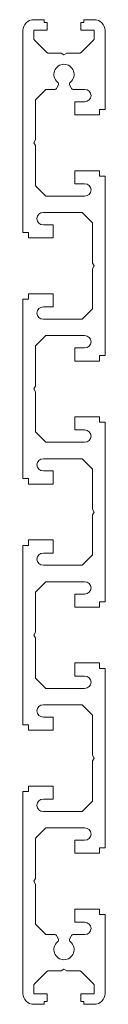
# Model space of a CAD drawing. Header units: millimetres. Extents: x -7 to 8, y -68 to 113.
import ezdxf

# ---------------------------------------------------------------- set-up
doc = ezdxf.new("R2010")
doc.units = ezdxf.units.MM

msp = doc.modelspace()

# ---------------------------------------------------------------- linework, layer by layer
at = {"color": 7, "linetype": 'Continuous', "lineweight": 15}
for p, q in [((-3.6, 112.5), (-5.5, 112.5)), ((-3.6, 112), (-3.6, 112.5)), ((-3.1, 112), (-3.6, 112)), ((-3.1, 110.6), (-3.1, 112)), ((3.6, 112), (3.1, 112)), ((3.1, 112), (3.1, 110.6)), ((5.5, 112.5), (3.6, 112.5)), ((3.6, 112.5), (3.6, 112)), ((-7.5, 110.5), (-7.5, 73.6)), ((-5.5, 108.97), (-5.5, 110.6)), ((-5.5, 110.6), (-3.1, 110.6)), ((3.1, 110.6), (5.5, 110.6)), ((5.5, 110.6), (5.5, 108.97)), ((7.5, 96.1), (7.5, 110.5)), ((-3.14, 106.49), (-5.41, 108.76)), ((5.41, 108.76), (3.14, 106.49)), ((-0.52, 106.4), (-2.93, 106.4)), ((0, 106.1), (-0.52, 106.4)), ((0.52, 106.4), (0, 106.1)), ((2.93, 106.4), (0.52, 106.4)), ((-5.2, 97.85), (-3.3, 99.75)), ((-3.3, 99.75), (-1.76, 99.75)), ((-1.32, 100.02), (-1.08, 100.47)), ((1.08, 100.47), (1.32, 100.02)), ((1.76, 99.75), (3.75, 99.75)), ((-5.2, 90.52), (-5.2, 97.85)), ((3.75, 97.5), (2, 97.5)), ((2, 97.5), (2, 95.1)), ((6.5, 95.1), (6.5, 96.1)), ((6.5, 96.1), (7.5, 96.1)), ((2, 95.1), (6.5, 95.1)), ((-5.5, 90), (-5.2, 90.52)), ((-5.2, 89.48), (-5.5, 90)), ((-5.2, 82.15), (-5.2, 89.48)), ((6.5, 84.9), (2, 84.9)), ((2, 84.9), (2, 82.5)), ((6.5, 83.9), (6.5, 84.9)), ((7.5, 83.9), (6.5, 83.9)), ((7.5, 51.1), (7.5, 83.9)), ((-3.3, 80.25), (-5.2, 82.15)), ((2, 82.5), (3.75, 82.5)), ((3.75, 80.25), (-3.3, 80.25)), ((-3.75, 77.25), (3.3, 77.25)), ((3.3, 77.25), (5.2, 75.35)), ((-2, 75), (-3.75, 75)), ((-2, 72.6), (-2, 75)), ((5.2, 75.35), (5.2, 68.02)), ((-7.5, 73.6), (-6.5, 73.6)), ((-6.5, 73.6), (-6.5, 72.6)), ((-6.5, 72.6), (-2, 72.6)), ((5.2, 68.02), (5.5, 67.5)), ((5.5, 67.5), (5.2, 66.98)), ((5.2, 66.98), (5.2, 59.65)), ((-6.5, 61.4), (-7.5, 61.4)), ((-7.5, 61.4), (-7.5, 28.6)), ((-2, 62.4), (-6.5, 62.4)), ((-6.5, 62.4), (-6.5, 61.4)), ((-2, 60), (-2, 62.4)), ((-3.75, 60), (-2, 60)), ((5.2, 59.65), (3.3, 57.75)), ((3.3, 57.75), (-3.75, 57.75)), ((-5.2, 52.85), (-3.3, 54.75)), ((-3.3, 54.75), (3.75, 54.75)), ((-5.2, 45.52), (-5.2, 52.85)), ((3.75, 52.5), (2, 52.5)), ((2, 52.5), (2, 50.1)), ((6.5, 50.1), (6.5, 51.1)), ((6.5, 51.1), (7.5, 51.1)), ((2, 50.1), (6.5, 50.1)), ((-5.5, 45), (-5.2, 45.52)), ((-5.2, 44.48), (-5.5, 45)), ((-5.2, 37.15), (-5.2, 44.48)), ((6.5, 39.9), (2, 39.9)), ((2, 39.9), (2, 37.5)), ((6.5, 38.9), (6.5, 39.9)), ((7.5, 38.9), (6.5, 38.9)), ((7.5, 6.1), (7.5, 38.9)), ((-3.3, 35.25), (-5.2, 37.15)), ((2, 37.5), (3.75, 37.5)), ((3.75, 35.25), (-3.3, 35.25)), ((-3.75, 32.25), (3.3, 32.25)), ((3.3, 32.25), (5.2, 30.35)), ((-2, 30), (-3.75, 30)), ((-2, 27.6), (-2, 30)), ((5.2, 30.35), (5.2, 23.02)), ((-7.5, 28.6), (-6.5, 28.6)), ((-6.5, 28.6), (-6.5, 27.6)), ((-6.5, 27.6), (-2, 27.6)), ((5.2, 23.02), (5.5, 22.5)), ((5.5, 22.5), (5.2, 21.98)), ((5.2, 21.98), (5.2, 14.65)), ((-6.5, 16.4), (-7.5, 16.4)), ((-7.5, 16.4), (-7.5, -16.4)), ((-2, 17.4), (-6.5, 17.4)), ((-6.5, 17.4), (-6.5, 16.4)), ((-2, 15), (-2, 17.4)), ((-3.75, 15), (-2, 15)), ((5.2, 14.65), (3.3, 12.75)), ((3.3, 12.75), (-3.75, 12.75)), ((-5.2, 7.85), (-3.3, 9.75)), ((-3.3, 9.75), (3.75, 9.75)), ((-5.2, 0.52), (-5.2, 7.85)), ((3.75, 7.5), (2, 7.5)), ((2, 7.5), (2, 5.1)), ((6.5, 5.1), (6.5, 6.1)), ((6.5, 6.1), (7.5, 6.1)), ((2, 5.1), (6.5, 5.1)), ((-5.5, 0), (-5.2, 0.52)), ((-5.2, -0.52), (-5.5, 0)), ((-5.2, -7.85), (-5.2, -0.52)), ((6.5, -5.1), (2, -5.1)), ((2, -5.1), (2, -7.5)), ((6.5, -6.1), (6.5, -5.1)), ((7.5, -6.1), (6.5, -6.1)), ((7.5, -38.9), (7.5, -6.1)), ((-3.3, -9.75), (-5.2, -7.85)), ((2, -7.5), (3.75, -7.5)), ((3.75, -9.75), (-3.3, -9.75)), ((-3.75, -12.75), (3.3, -12.75)), ((3.3, -12.75), (5.2, -14.65)), ((-2, -15), (-3.75, -15)), ((-2, -17.4), (-2, -15)), ((5.2, -14.65), (5.2, -21.98)), ((-7.5, -16.4), (-6.5, -16.4)), ((-6.5, -16.4), (-6.5, -17.4)), ((-6.5, -17.4), (-2, -17.4)), ((5.2, -21.98), (5.5, -22.5)), ((5.5, -22.5), (5.2, -23.02)), ((5.2, -23.02), (5.2, -30.35)), ((-6.5, -28.6), (-7.5, -28.6)), ((-7.5, -28.6), (-7.5, -65.5)), ((-2, -27.6), (-6.5, -27.6)), ((-6.5, -27.6), (-6.5, -28.6)), ((-2, -30), (-2, -27.6)), ((-3.75, -30), (-2, -30)), ((5.2, -30.35), (3.3, -32.25)), ((3.3, -32.25), (-3.75, -32.25)), ((-5.2, -37.15), (-3.3, -35.25)), ((-3.3, -35.25), (3.75, -35.25)), ((-5.2, -44.48), (-5.2, -37.15)), ((3.75, -37.5), (2, -37.5)), ((2, -37.5), (2, -39.9)), ((6.5, -39.9), (6.5, -38.9)), ((6.5, -38.9), (7.5, -38.9)), ((2, -39.9), (6.5, -39.9)), ((-5.5, -45), (-5.2, -44.48)), ((-5.2, -45.52), (-5.5, -45)), ((-5.2, -52.85), (-5.2, -45.52)), ((6.5, -50.1), (2, -50.1)), ((2, -50.1), (2, -52.5)), ((6.5, -51.1), (6.5, -50.1)), ((7.5, -51.1), (6.5, -51.1)), ((7.5, -65.5), (7.5, -51.1)), ((-3.3, -54.75), (-5.2, -52.85)), ((2, -52.5), (3.75, -52.5)), ((-1.76, -54.75), (-3.3, -54.75)), ((-1.08, -55.47), (-1.32, -55.02)), ((1.32, -55.02), (1.08, -55.47)), ((3.75, -54.75), (1.76, -54.75)), ((-0.52, -61.4), (0, -61.1)), ((0, -61.1), (0.52, -61.4)), ((-5.41, -63.76), (-3.14, -61.49)), ((-2.93, -61.4), (-0.52, -61.4)), ((0.52, -61.4), (2.93, -61.4)), ((3.14, -61.49), (5.41, -63.76)), ((-5.5, -65.6), (-5.5, -63.97)), ((5.5, -63.97), (5.5, -65.6)), ((-3.1, -65.6), (-5.5, -65.6)), ((-3.1, -67), (-3.1, -65.6)), ((5.5, -65.6), (3.1, -65.6)), ((3.1, -65.6), (3.1, -67)), ((-5.5, -67.5), (-3.6, -67.5)), ((-3.6, -67.5), (-3.6, -67)), ((-3.6, -67), (-3.1, -67)), ((3.1, -67), (3.6, -67)), ((3.6, -67), (3.6, -67.5)), ((3.6, -67.5), (5.5, -67.5))]:
    msp.add_line(p, q, dxfattribs=at)
for centre, radius, start, end in [((-5.5, 110.5), 2, 90, 180), ((5.5, 110.5), 2, 360, 90), ((-5.2, 108.97), 0.3, 180, 225), ((5.2, 108.97), 0.3, 315, 0), ((-2.93, 106.7), 0.3, 225, 270), ((2.93, 106.7), 0.3, 270, 315), ((0, 102.5), 1.85, 310.2845, 229.7155), ((-1.52, 100.71), 0.5, 332, 49.7155), ((1.52, 100.71), 0.5, 130.2845, 208), ((-1.76, 100.25), 0.5, 270, 332), ((1.76, 100.25), 0.5, 208, 270), ((3.75, 98.5), 1.25, 5.7392, 90), ((3.75, 98.75), 1.25, 270, 354.2608), ((3.75, 81.25), 1.25, 5.7392, 90), ((3.75, 81.5), 1.25, 270, 354.2608), ((-3.75, 76), 1.25, 90, 174.2608), ((-3.75, 76.25), 1.25, 185.7392, 270), ((-3.75, 58.75), 1.25, 90, 174.2608), ((-3.75, 59), 1.25, 185.7392, 270), ((3.75, 53.5), 1.25, 5.7392, 90), ((3.75, 53.75), 1.25, 270, 354.2608), ((3.75, 36.25), 1.25, 5.7392, 90), ((3.75, 36.5), 1.25, 270, 354.2608), ((-3.75, 31), 1.25, 90, 174.2608), ((-3.75, 31.25), 1.25, 185.7392, 270), ((-3.75, 13.75), 1.25, 90, 174.2608), ((-3.75, 14), 1.25, 185.7392, 270), ((3.75, 8.5), 1.25, 5.7392, 90), ((3.75, 8.75), 1.25, 270, 354.2608), ((3.75, -8.75), 1.25, 5.7392, 90), ((3.75, -8.5), 1.25, 270, 354.2608), ((-3.75, -14), 1.25, 90, 174.2608), ((-3.75, -13.75), 1.25, 185.7392, 270), ((-3.75, -31.25), 1.25, 90, 174.2608), ((-3.75, -31), 1.25, 185.7392, 270), ((3.75, -36.5), 1.25, 5.7392, 90), ((3.75, -36.25), 1.25, 270, 354.2608), ((3.75, -53.75), 1.25, 5.7392, 90), ((3.75, -53.5), 1.25, 270, 354.2608), ((-1.76, -55.25), 0.5, 28, 90), ((-1.52, -55.71), 0.5, 310.2845, 28), ((1.52, -55.71), 0.5, 152, 229.7155), ((1.76, -55.25), 0.5, 90, 152), ((0, -57.5), 1.85, 130.2845, 49.7155), ((-2.93, -61.7), 0.3, 90, 135), ((2.93, -61.7), 0.3, 45, 90), ((-5.2, -63.97), 0.3, 135, 180), ((5.2, -63.97), 0.3, 0, 45), ((-5.5, -65.5), 2, 180, 270), ((5.5, -65.5), 2, 270, 0)]:
    msp.add_arc(centre, radius, start, end, dxfattribs=at)

doc.saveas('drawing.dxf')
